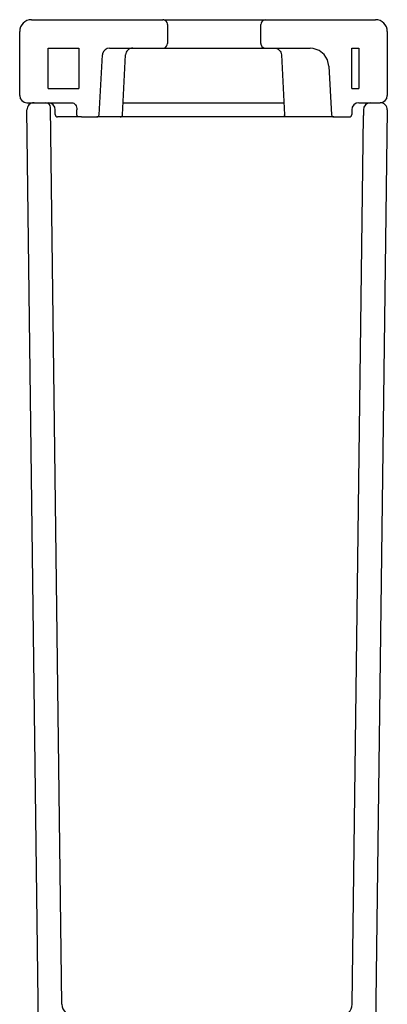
# Model space of a CAD drawing. Header units: millimetres. Extents: x -1370.565 to -1369.916, y -3144.375 to -3143.446.
# Tile 2 of 2: x -1370.565 to -1370.41, y -3143.861 to -3143.446. Entities that reach past the tile are written whole.
import ezdxf

# ---------------------------------------------------------------- set-up
doc = ezdxf.new("R2010")
doc.units = ezdxf.units.MM
doc.header["$LTSCALE"] = 0.6
doc.layers.add('3', color=3, linetype='Continuous')

msp = doc.modelspace()

# ---------------------------------------------------------------- linework, layer by layer
at = {"layer": '3', "linetype": 'Continuous'}
for p, q in [((-1370.559551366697, -3143.446263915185), (-1370.504256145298, -3143.446263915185)), ((-1370.502226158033, -3143.448263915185), (-1370.502226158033, -3143.456263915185)), ((-1370.462876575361, -3143.456263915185), (-1370.462876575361, -3143.448263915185)), ((-1370.460846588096, -3143.446263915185), (-1370.414551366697, -3143.446263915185)), ((-1370.564551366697, -3143.478263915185), (-1370.564551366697, -3143.451263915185)), ((-1370.409551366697, -3143.451263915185), (-1370.409551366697, -3143.478263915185)), ((-1370.552551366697, -3143.475263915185), (-1370.552551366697, -3143.458263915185)), ((-1370.552551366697, -3143.458263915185), (-1370.539551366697, -3143.458263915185)), ((-1370.539551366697, -3143.458263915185), (-1370.539551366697, -3143.475263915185)), ((-1370.526704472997, -3143.458263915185), (-1370.504256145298, -3143.458263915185)), ((-1370.460846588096, -3143.458263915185), (-1370.442139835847, -3143.458263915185)), ((-1370.424551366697, -3143.458263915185), (-1370.421551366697, -3143.458263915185)), ((-1370.424551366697, -3143.475263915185), (-1370.424551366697, -3143.458263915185)), ((-1370.421551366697, -3143.458263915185), (-1370.421551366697, -3143.475263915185)), ((-1370.531021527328, -3143.486316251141), (-1370.529700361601, -3143.461106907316)), ((-1370.521179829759, -3143.486316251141), (-1370.519869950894, -3143.461106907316)), ((-1370.454232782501, -3143.461106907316), (-1370.452922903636, -3143.486316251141)), ((-1370.434154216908, -3143.465841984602), (-1370.433081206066, -3143.486316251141)), ((-1370.552551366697, -3143.475263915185), (-1370.539551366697, -3143.475263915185)), ((-1370.424551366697, -3143.475263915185), (-1370.421551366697, -3143.475263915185)), ((-1370.561551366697, -3143.481263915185), (-1370.542551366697, -3143.481263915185)), ((-1370.558513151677, -3143.481263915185), (-1370.553525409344, -3143.481263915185)), ((-1370.421551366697, -3143.481263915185), (-1370.412551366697, -3143.481263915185)), ((-1370.41757732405, -3143.481263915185), (-1370.412589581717, -3143.481263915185)), ((-1370.556588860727, -3143.873301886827), (-1370.56151291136, -3143.484301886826)), ((-1370.546739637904, -3143.861327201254), (-1370.551525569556, -3143.483238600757)), ((-1370.549551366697, -3143.486263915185), (-1370.549551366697, -3143.484263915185)), ((-1370.540430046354, -3143.486263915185), (-1370.540430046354, -3143.484263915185)), ((-1370.424551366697, -3143.484263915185), (-1370.424551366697, -3143.486263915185)), ((-1370.41962005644, -3143.484260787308), (-1370.41962005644, -3143.486260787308)), ((-1370.409589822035, -3143.484301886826), (-1370.414513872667, -3143.873301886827)), ((-1370.545915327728, -3143.487263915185), (-1370.548551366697, -3143.487263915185)), ((-1370.539722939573, -3143.487263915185), (-1370.545915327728, -3143.487263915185)), ((-1370.538551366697, -3143.487263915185), (-1370.542020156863, -3143.487263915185)), ((-1370.538551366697, -3143.487263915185), (-1370.532020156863, -3143.487263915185)), ((-1370.522169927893, -3143.487263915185), (-1370.532020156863, -3143.487263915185)), ((-1370.516747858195, -3143.487263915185), (-1370.522169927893, -3143.487263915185)), ((-1370.457354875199, -3143.487263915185), (-1370.516747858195, -3143.487263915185)), ((-1370.451932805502, -3143.487263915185), (-1370.457354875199, -3143.487263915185)), ((-1370.436838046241, -3143.487263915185), (-1370.451932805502, -3143.487263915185)), ((-1370.432082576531, -3143.487263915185), (-1370.436838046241, -3143.487263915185)), ((-1370.432082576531, -3143.487263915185), (-1370.425551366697, -3143.487263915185)), ((-1370.424363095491, -3143.861327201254), (-1370.41962005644, -3143.486627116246))]:
    msp.add_line(p, q, dxfattribs=at)
at = {"layer": '3'}
for p, q in [((-1370.50375254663, -3143.446326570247), (-1370.460846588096, -3143.446263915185)), ((-1370.50375254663, -3143.458201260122), (-1370.460846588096, -3143.458263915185)), ((-1370.52091731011, -3143.481263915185), (-1370.453185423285, -3143.481263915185)), ((-1370.41962005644, -3143.486260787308), (-1370.41962005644, -3143.486627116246))]:
    msp.add_line(p, q, dxfattribs=at)
at = {"layer": '3', "linetype": 'Continuous', "flags": 128}
for points in [[(-1370.502226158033, -3143.448263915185), (-1370.502239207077, -3143.448037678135), (-1370.502424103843, -3143.44740304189), (-1370.502808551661, -3143.446862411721), (-1370.503355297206, -3143.446471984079), (-1370.50375254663, -3143.446326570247), (-1370.504256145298, -3143.446263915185)], [(-1370.460846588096, -3143.446263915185), (-1370.460948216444, -3143.446266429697), (-1370.461620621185, -3143.446415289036), (-1370.462206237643, -3143.446779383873), (-1370.462632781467, -3143.447314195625), (-1370.462797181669, -3143.447710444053), (-1370.462876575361, -3143.448263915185)], [(-1370.504256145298, -3143.458263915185), (-1370.504185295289, -3143.458262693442), (-1370.50375254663, -3143.458201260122), (-1370.5031260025, -3143.457924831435), (-1370.502626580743, -3143.457455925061), (-1370.502316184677, -3143.456852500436), (-1370.502226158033, -3143.456263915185)], [(-1370.462876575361, -3143.456263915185), (-1370.462844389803, -3143.456618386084), (-1370.462618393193, -3143.457239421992), (-1370.462387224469, -3143.457565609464), (-1370.461858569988, -3143.457997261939), (-1370.461217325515, -3143.458230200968), (-1370.460846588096, -3143.458263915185)], [(-1370.526704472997, -3143.458263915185), (-1370.52769748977, -3143.458433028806), (-1370.528578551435, -3143.458921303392), (-1370.529248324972, -3143.459673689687), (-1370.529631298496, -3143.460605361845), (-1370.529700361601, -3143.461106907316)], [(-1370.516899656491, -3143.458263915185), (-1370.517460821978, -3143.458317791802), (-1370.518001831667, -3143.458477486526), (-1370.518503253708, -3143.458737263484), (-1370.518947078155, -3143.459087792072), (-1370.519317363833, -3143.459516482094), (-1370.519600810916, -3143.460007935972), (-1370.519787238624, -3143.460544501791), (-1370.519869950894, -3143.461106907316)], [(-1370.457203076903, -3143.458263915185), (-1370.456641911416, -3143.458317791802), (-1370.456100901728, -3143.458477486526), (-1370.455599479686, -3143.458737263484), (-1370.45515565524, -3143.459087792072), (-1370.454785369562, -3143.459516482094), (-1370.454501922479, -3143.460007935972), (-1370.454315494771, -3143.460544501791), (-1370.454232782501, -3143.461106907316)], [(-1370.434154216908, -3143.465841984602), (-1370.434742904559, -3143.463222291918), (-1370.436165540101, -3143.460945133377), (-1370.438261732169, -3143.45926724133), (-1370.440795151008, -3143.458377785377), (-1370.442139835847, -3143.458263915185)], [(-1370.542551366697, -3143.481263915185), (-1370.542137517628, -3143.481321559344), (-1370.541739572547, -3143.481492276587), (-1370.54137282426, -3143.481769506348), (-1370.541051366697, -3143.482142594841), (-1370.540787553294, -3143.482597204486), (-1370.54059152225, -3143.483115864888), (-1370.540470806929, -3143.483678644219), (-1370.540430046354, -3143.484263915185)], [(-1370.539722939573, -3143.487263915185), (-1370.539860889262, -3143.487244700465), (-1370.539993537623, -3143.487187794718), (-1370.540115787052, -3143.487095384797), (-1370.540222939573, -3143.486971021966), (-1370.540310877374, -3143.486819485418), (-1370.540376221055, -3143.486646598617), (-1370.540416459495, -3143.486459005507), (-1370.540430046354, -3143.486263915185)], [(-1370.522169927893, -3143.487263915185), (-1370.521982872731, -3143.487245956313), (-1370.521802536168, -3143.487192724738), (-1370.521635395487, -3143.487106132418), (-1370.521487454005, -3143.486989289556), (-1370.521364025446, -3143.486846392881), (-1370.521269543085, -3143.486682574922), (-1370.521207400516, -3143.48650371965), (-1370.521179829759, -3143.486316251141)], [(-1370.451932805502, -3143.487263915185), (-1370.452119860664, -3143.487245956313), (-1370.452300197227, -3143.487192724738), (-1370.452467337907, -3143.487106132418), (-1370.452615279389, -3143.486989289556), (-1370.452738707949, -3143.486846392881), (-1370.45283319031, -3143.486682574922), (-1370.452895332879, -3143.48650371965), (-1370.452922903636, -3143.486316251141)]]:
    msp.add_lwpolyline(points, dxfattribs=at)
at = {"layer": '3', "linetype": 'Continuous'}
for centre, radius, start, end in [((-1370.559551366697, -3143.451263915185), 0.005, 90, 180), ((-1370.414551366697, -3143.451263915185), 0.005, 0, 90), ((-1370.561551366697, -3143.478263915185), 0.003000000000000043, 180, 270), ((-1370.558513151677, -3143.484263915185), 0.003000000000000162, 90, 180.7252242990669), ((-1370.553525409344, -3143.483263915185), 0.002000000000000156, 0.7252242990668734, 90), ((-1370.552551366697, -3143.484263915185), 0.003000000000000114, 0, 90), ((-1370.421551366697, -3143.484263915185), 0.002999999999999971, 90, 180), ((-1370.41662005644, -3143.484260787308), 0.002999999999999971, 90, 180), ((-1370.412589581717, -3143.484263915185), 0.002999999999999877, 359.2747757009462, 90), ((-1370.412551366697, -3143.478263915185), 0.003000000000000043, 270, 0), ((-1370.548551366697, -3143.486263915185), 0.0009999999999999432, 180, 270), ((-1370.532020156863, -3143.486263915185), 0.001000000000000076, 270, 357.0000000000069), ((-1370.432082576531, -3143.486263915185), 0.001000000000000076, 182.9999999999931, 270), ((-1370.425551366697, -3143.486263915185), 0.0009999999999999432, 270, 0), ((-1370.541740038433, -3143.861263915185), 0.005000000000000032, 180.7252242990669, 270), ((-1370.429362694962, -3143.861263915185), 0.005, 270, 359.2747757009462)]:
    msp.add_arc(centre, radius, start, end, dxfattribs=at)

doc.saveas('drawing.dxf')
